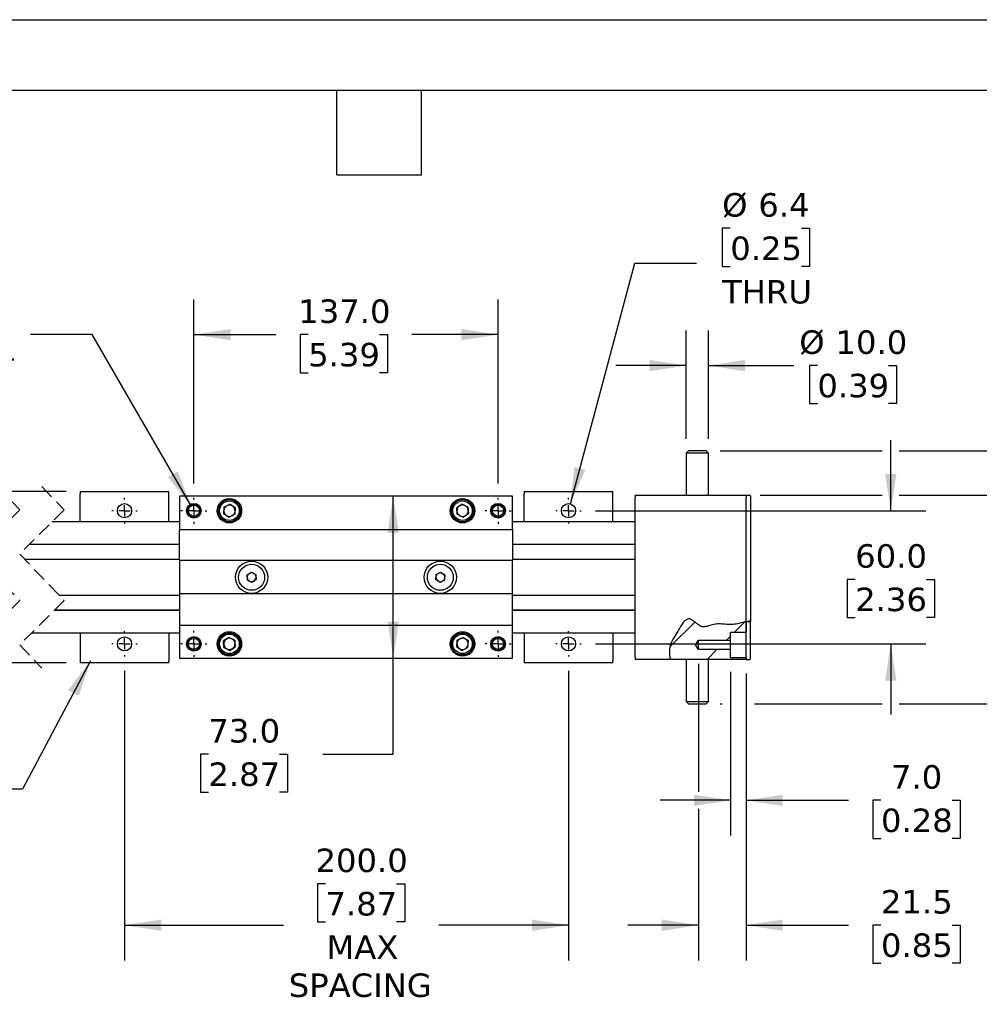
# Model space of a CAD drawing. Header units: millimetres. Extents: x 0 to 1397, y 0 to 1080.
# Tile 5 of 9: x 537 to 969, y 636 to 1080. Entities that reach past the tile are written whole.
import ezdxf

# ---------------------------------------------------------------- set-up
doc = ezdxf.new("R2010")
doc.units = ezdxf.units.MM
doc.header["$LTSCALE"] = 5
for name, pattern in [('SLD-Center', [19.05, 15.24, -1.27, 1.27, -1.27]), ('SLD-Dashed', [1.905, 1.27, -0.635]), ('SLD-Solid', [0])]:
    doc.linetypes.add(name, pattern=pattern)
doc.layers.add('CENTER', color=40, linetype='SLD-Center')
doc.layers.add('HATCH', color=6, linetype='SLD-Solid')
doc.layers.add('DIMENSIONS', color=140, linetype='SLD-Solid', lineweight=25)
doc.layers.add('TEXT', color=140, linetype='SLD-Solid', lineweight=25)
doc.styles.add('SLDTEXTSTYLE0', font='VERDANA.TTF')
doc.styles.get("Standard").update_dxf_attribs({"font": 'VERDANA.TTF'})
doc.dimstyles.new('SLDDIMSTYLE0', dxfattribs={"dimtxt": 10.790039, "dimasz": 16.51, "dimexe": 0, "dimexo": 0.0625, "dimgap": 2.69751, "dimtad": 0, "dimtih": 1, "dimtoh": 1, "dimrnd": 1e-09, "dimzin": 4, "dimdsep": 46, "dimtxsty": 'SLDTEXTSTYLE0', "dimsah": 1, "dimcen": 0.09, "dimadec": 0, "dimazin": 1, "dimtfac": 1, "dimtmove": 0, "dimatfit": 0, "dimfxl": 0, "dimfrac": 2, "dimtolj": 1, "dimtzin": 12, "dimarcsym": 0})
doc.dimstyles.new('SLDDIMSTYLE1', dxfattribs={"dimtxt": 10.790039, "dimasz": 16.51, "dimexe": 0, "dimexo": 0.0625, "dimgap": 2.69751, "dimtad": 0, "dimtih": 1, "dimtoh": 1, "dimrnd": 1e-09, "dimzin": 4, "dimdsep": 46, "dimtxsty": 'SLDTEXTSTYLE0', "dimsah": 1, "dimcen": 0.09, "dimadec": 0, "dimazin": 1, "dimtfac": 1, "dimtofl": 0, "dimtmove": 0, "dimatfit": 3, "dimfxl": 0, "dimfrac": 2, "dimtolj": 1, "dimtzin": 12, "dimarcsym": 0})
doc.dimstyles.new('SLDDIMSTYLE4', dxfattribs={"dimtxt": 10.790039, "dimasz": 16.51, "dimexe": 0, "dimexo": 0.0625, "dimgap": 2.69751, "dimtad": 0, "dimtih": 1, "dimtoh": 1, "dimrnd": 1e-09, "dimzin": 12, "dimdsep": 46, "dimtxsty": 'SLDTEXTSTYLE0', "dimsah": 1, "dimcen": 0.09, "dimadec": 0, "dimazin": 3, "dimtfac": 1, "dimtmove": 0, "dimatfit": 0, "dimfxl": 0, "dimfrac": 2, "dimtolj": 1, "dimtzin": 12, "dimarcsym": 0})
doc.dimstyles.new('SLDDIMSTYLE5', dxfattribs={"dimtxt": 10.790039, "dimasz": 16.51, "dimexe": 0, "dimexo": 0.0625, "dimgap": 2.69751, "dimtad": 0, "dimtih": 1, "dimtoh": 1, "dimrnd": 1e-09, "dimzin": 12, "dimdsep": 46, "dimtxsty": 'SLDTEXTSTYLE0', "dimsah": 1, "dimcen": 0, "dimadec": 0, "dimazin": 3, "dimtfac": 1, "dimtofl": 0, "dimtmove": 0, "dimatfit": 3, "dimfxl": 0, "dimfrac": 2, "dimtolj": 1, "dimtzin": 12, "dimarcsym": 0})
doc.dimstyles.new('SLDDIMSTYLE7', dxfattribs={"dimtxt": 10.790039, "dimasz": 16.51, "dimexe": 0, "dimexo": 0.0625, "dimgap": 2.69751, "dimtad": 0, "dimtih": 1, "dimtoh": 1, "dimrnd": 1e-09, "dimzin": 12, "dimdsep": 46, "dimtxsty": 'SLDTEXTSTYLE0', "dimsah": 1, "dimcen": 0, "dimadec": 0, "dimazin": 3, "dimtfac": 1, "dimtofl": 0, "dimtmove": 0, "dimatfit": 3, "dimfxl": 0, "dimfrac": 2, "dimtolj": 1, "dimtzin": 12, "dimarcsym": 0})
doc.dimstyles.new('SLDDIMSTYLE8', dxfattribs={"dimtxt": 0.18, "dimasz": 16.51, "dimexe": 0, "dimexo": 0.0625, "dimgap": 0, "dimtad": 0, "dimtih": 1, "dimtoh": 1, "dimdec": 0, "dimrnd": 1e-09, "dimzin": 0, "dimdsep": 46, "dimtxsty": 'Standard', "dimsah": 1, "dimcen": 0.09, "dimadec": 0, "dimazin": 0, "dimtfac": 16.51, "dimtdec": 0, "dimtofl": 0, "dimtmove": 0, "dimatfit": 3, "dimfxl": 0, "dimfrac": 2, "dimtolj": 1, "dimtzin": 0, "dimarcsym": 0})

# ---------------------------------------------------------------- blocks, each defined once
blk = doc.blocks.new('_D_15')
at = {"layer": 'DIMENSIONS'}
for p, q in [((583.78, 786.2), (583.78, 655.67)), ((783.78, 786.2), (783.78, 655.67)), ((674.29, 690.21), (670.67, 690.21)), ((670.67, 690.21), (670.67, 673.07)), ((706.36, 690.21), (709.98, 690.21)), ((709.98, 690.21), (709.98, 673.07)), ((583.78, 671.55), (655.36, 671.55)), ((670.67, 673.07), (674.29, 673.07)), ((709.98, 673.07), (706.36, 673.07)), ((783.78, 671.55), (725.3, 671.55))]:
    blk.add_line(p, q, dxfattribs=at)
for points in [[(583.78, 671.55), (600.29, 669.01), (600.29, 674.09)], [(783.78, 671.55), (767.27, 674.09), (767.27, 669.01)]]:
    blk.add_solid(points, dxfattribs=at)
at = {"layer": 'DIMENSIONS', "char_height": 10.583, "attachment_point": 1, "style": 'SLDTEXTSTYLE0'}
for s, insert in [('200.0', (669.81, 706.07)), ('7.87', (674.29, 686.51)), ('MAX', (674.73, 666.94)), ('SPACING', (657.77, 649.79))]:
    blk.add_mtext(s, dxfattribs=dict(at, insert=insert))
blk = doc.blocks.new('_D_16')
at = {"layer": 'DIMENSIONS'}
for p, q in [((928.94, 858.29), (928.94, 890.04)), ((795.87, 858.29), (944.81, 858.29)), ((912.91, 827.34), (909.28, 827.34)), ((909.28, 827.34), (909.28, 810.19)), ((944.97, 827.34), (948.59, 827.34)), ((948.59, 827.34), (948.59, 810.19)), ((909.28, 810.19), (912.91, 810.19)), ((948.59, 810.19), (944.97, 810.19)), ((795.87, 798.29), (944.81, 798.29)), ((928.94, 798.29), (928.94, 766.54))]:
    blk.add_line(p, q, dxfattribs=at)
for points in [[(928.94, 858.29), (931.48, 874.8), (926.4, 874.8)], [(928.94, 798.29), (926.4, 781.78), (931.48, 781.78)]]:
    blk.add_solid(points, dxfattribs=at)
at = {"layer": 'DIMENSIONS', "char_height": 10.583, "attachment_point": 1, "style": 'SLDTEXTSTYLE0'}
for s, insert in [('60.0', (912.91, 843.2)), ('2.36', (912.91, 823.64))]:
    blk.add_mtext(s, dxfattribs=dict(at, insert=insert))
blk = doc.blocks.new('_D_17')
at = {"layer": 'DIMENSIONS'}
for p, q in [((856.64, 985.52), (853.02, 985.52)), ((853.02, 985.52), (853.02, 968.37)), ((888.71, 985.52), (892.33, 985.52)), ((892.33, 985.52), (892.33, 968.37)), ((784.61, 861.38), (813.68, 969.85)), ((813.68, 969.85), (841.46, 969.85)), ((853.02, 968.37), (856.64, 968.37)), ((892.33, 968.37), (888.71, 968.37))]:
    blk.add_line(p, q, dxfattribs=at)
blk.add_solid([(784.61, 861.38), (791.34, 876.67), (786.43, 877.99)], dxfattribs=at)
at = {"layer": 'DIMENSIONS', "char_height": 10.583, "attachment_point": 1, "style": 'SLDTEXTSTYLE0'}
for s, insert in [('%%c', (852.99, 1001.38)), ('6.4', (869.28, 1001.38)), ('0.25', (856.64, 981.82)), ('THRU', (852.95, 962.25))]:
    blk.add_mtext(s, dxfattribs=dict(at, insert=insert))
blk = doc.blocks.new('_D_18')
at = {"layer": 'DIMENSIONS'}
for p, q in [((615.04, 870.48), (615.04, 953.49)), ((752.04, 870.48), (752.04, 953.49)), ((615.04, 937.62), (651.89, 937.62)), ((666.51, 937.62), (662.89, 937.62)), ((662.89, 937.62), (662.89, 920.47)), ((698.57, 937.62), (702.2, 937.62)), ((702.2, 937.62), (702.2, 920.47)), ((752.04, 937.62), (713.19, 937.62)), ((662.89, 920.47), (666.51, 920.47)), ((702.2, 920.47), (698.57, 920.47))]:
    blk.add_line(p, q, dxfattribs=at)
for points in [[(615.04, 937.62), (631.55, 935.08), (631.55, 940.16)], [(752.04, 937.62), (735.53, 940.16), (735.53, 935.08)]]:
    blk.add_solid(points, dxfattribs=at)
at = {"layer": 'DIMENSIONS', "char_height": 10.583, "attachment_point": 1, "style": 'SLDTEXTSTYLE0'}
for s, insert in [('137.0', (662.02, 953.48)), ('5.39', (666.51, 933.91))]:
    blk.add_mtext(s, dxfattribs=dict(at, insert=insert))
blk = doc.blocks.new('_D_19')
at = {"layer": 'DIMENSIONS'}
for p, q in [((569.24, 937.62), (541.46, 937.62)), ((613.79, 860.45), (569.24, 937.62))]:
    blk.add_line(p, q, dxfattribs=at)
blk.add_solid([(613.79, 860.45), (607.73, 876.02), (603.33, 873.48)], dxfattribs=at)
at = {"layer": 'DIMENSIONS', "char_height": 10.583, "attachment_point": 1, "style": 'SLDTEXTSTYLE0'}
for s, insert in [('M6-1.0', (476.81, 951.06)), ('THRU X4', (470.47, 933.91))]:
    blk.add_mtext(s, dxfattribs=dict(at, insert=insert))
blk = doc.blocks.new('_D_20')
at = {"layer": 'DIMENSIONS'}
for p, q in [((852.13, 885.29), (925.13, 885.29)), ((932.75, 885.29), (1067.12, 885.29)), ((1051.24, 885.29), (1051.24, 847.63)), ((1035.21, 828.06), (1031.59, 828.06)), ((1031.59, 828.06), (1031.59, 810.92)), ((1067.27, 828.06), (1070.9, 828.06)), ((1070.9, 828.06), (1070.9, 810.92)), ((1031.59, 810.92), (1035.21, 810.92)), ((1051.24, 771.29), (1051.24, 808.5)), ((1070.9, 810.92), (1067.27, 810.92)), ((852.13, 771.29), (852.97, 771.29)), ((867.59, 771.29), (925.13, 771.29)), ((932.75, 771.29), (1067.12, 771.29))]:
    blk.add_line(p, q, dxfattribs=at)
for points in [[(1051.24, 885.29), (1048.7, 868.78), (1053.78, 868.78)], [(1051.24, 771.29), (1053.78, 787.8), (1048.7, 787.8)]]:
    blk.add_solid(points, dxfattribs=at)
at = {"layer": 'DIMENSIONS', "char_height": 10.583, "attachment_point": 1, "style": 'SLDTEXTSTYLE0'}
for s, insert in [('114.0', (1030.72, 843.92)), ('4.49', (1035.21, 824.36))]:
    blk.add_mtext(s, dxfattribs=dict(at, insert=insert))
blk = doc.blocks.new('_D_22')
at = {"layer": 'DIMENSIONS'}
for p, q in [((856.78, 785.69), (856.78, 711.94)), ((863.78, 784.94), (863.78, 711.94)), ((856.78, 727.81), (825.03, 727.81)), ((863.78, 727.81), (909.91, 727.81)), ((924.53, 727.81), (920.91, 727.81)), ((920.91, 727.81), (920.91, 710.66)), ((956.59, 727.81), (960.22, 727.81)), ((960.22, 727.81), (960.22, 710.66)), ((920.91, 710.66), (924.53, 710.66)), ((960.22, 710.66), (956.59, 710.66))]:
    blk.add_line(p, q, dxfattribs=at)
for points in [[(856.78, 727.81), (840.27, 730.35), (840.27, 725.27)], [(863.78, 727.81), (880.29, 725.27), (880.29, 730.35)]]:
    blk.add_solid(points, dxfattribs=at)
at = {"layer": 'DIMENSIONS', "char_height": 10.583, "attachment_point": 1, "style": 'SLDTEXTSTYLE0'}
for s, insert in [('7.0', (929.02, 743.67)), ('0.28', (924.53, 724.1))]:
    blk.add_mtext(s, dxfattribs=dict(at, insert=insert))
blk = doc.blocks.new('_D_23')
at = {"layer": 'DIMENSIONS'}
for p, q in [((836.78, 890.64), (836.78, 939.55)), ((846.78, 890.64), (846.78, 939.55)), ((836.78, 923.68), (805.03, 923.68)), ((846.78, 923.68), (885.32, 923.68)), ((895.88, 923.68), (892.26, 923.68)), ((892.26, 923.68), (892.26, 906.53)), ((927.94, 923.68), (931.57, 923.68)), ((931.57, 923.68), (931.57, 906.53)), ((892.26, 906.53), (895.88, 906.53)), ((931.57, 906.53), (927.94, 906.53))]:
    blk.add_line(p, q, dxfattribs=at)
for points in [[(836.78, 923.68), (820.27, 926.22), (820.27, 921.14)], [(846.78, 923.68), (863.29, 921.14), (863.29, 926.22)]]:
    blk.add_solid(points, dxfattribs=at)
at = {"layer": 'DIMENSIONS', "char_height": 10.583, "attachment_point": 1, "style": 'SLDTEXTSTYLE0'}
for s, insert in [('%%c', (887.73, 939.53)), ('10.0', (904.03, 939.53)), ('0.39', (895.88, 919.97))]:
    blk.add_mtext(s, dxfattribs=dict(at, insert=insert))
blk = doc.blocks.new('_D_24')
at = {"layer": 'DIMENSIONS'}
for p, q in [((842.31, 789.34), (842.31, 731.62)), ((863.78, 784.94), (863.78, 775.1)), ((863.78, 767.48), (863.78, 655.67)), ((842.31, 724), (842.31, 655.67)), ((842.31, 671.55), (810.56, 671.55)), ((863.78, 671.55), (909.91, 671.55)), ((924.53, 671.55), (920.91, 671.55)), ((920.91, 671.55), (920.91, 654.4)), ((956.59, 671.55), (960.22, 671.55)), ((960.22, 671.55), (960.22, 654.4)), ((920.91, 654.4), (924.53, 654.4)), ((960.22, 654.4), (956.59, 654.4))]:
    blk.add_line(p, q, dxfattribs=at)
for points in [[(842.31, 671.55), (825.8, 674.09), (825.8, 669.01)], [(863.78, 671.55), (880.29, 669.01), (880.29, 674.09)]]:
    blk.add_solid(points, dxfattribs=at)
at = {"layer": 'DIMENSIONS', "char_height": 10.583, "attachment_point": 1, "style": 'SLDTEXTSTYLE0'}
for s, insert in [('21.5', (924.53, 687.4)), ('0.85', (924.53, 667.84))]:
    blk.add_mtext(s, dxfattribs=dict(at, insert=insert))
blk = doc.blocks.new('_D_25')
at = {"layer": 'DIMENSIONS'}
for p, q in [((279.7, 866.89), (279.7, 898.64)), ((375.15, 866.89), (263.83, 866.89)), ((557.43, 866.89), (382.77, 866.89)), ((263.67, 829.62), (260.05, 829.62)), ((260.05, 829.62), (260.05, 812.48)), ((295.74, 829.62), (299.36, 829.62)), ((299.36, 829.62), (299.36, 812.48)), ((260.05, 812.48), (263.67, 812.48)), ((299.36, 812.48), (295.74, 812.48)), ((375.15, 789.69), (263.83, 789.69)), ((279.7, 789.69), (279.7, 757.94)), ((557.43, 789.69), (382.77, 789.69))]:
    blk.add_line(p, q, dxfattribs=at)
for points in [[(279.7, 866.89), (282.24, 883.4), (277.16, 883.4)], [(279.7, 789.69), (277.16, 773.18), (282.24, 773.18)]]:
    blk.add_solid(points, dxfattribs=at)
at = {"layer": 'DIMENSIONS', "char_height": 10.583, "attachment_point": 1, "style": 'SLDTEXTSTYLE0'}
for s, insert in [('77.2', (263.67, 845.48)), ('3.04', (263.67, 825.92))]:
    blk.add_mtext(s, dxfattribs=dict(at, insert=insert))
blk = doc.blocks.new('_D_26')
at = {"layer": 'DIMENSIONS'}
for p, q in [((1033.78, 945.38), (1030.16, 945.38)), ((1030.16, 945.38), (1030.16, 928.23)), ((1065.84, 945.38), (1069.47, 945.38)), ((1069.47, 945.38), (1069.47, 928.23)), ((1019.29, 935.29), (987.54, 935.29)), ((987.54, 935.29), (987.54, 885.29)), ((1030.16, 928.23), (1033.78, 928.23)), ((1069.47, 928.23), (1065.84, 928.23)), ((852.13, 885.29), (925.13, 885.29)), ((932.75, 885.29), (1003.41, 885.29)), ((870.13, 865.29), (925.13, 865.29)), ((932.75, 865.29), (1003.41, 865.29)), ((987.54, 865.29), (987.54, 833.54))]:
    blk.add_line(p, q, dxfattribs=at)
for points in [[(987.54, 885.29), (990.08, 901.8), (985, 901.8)], [(987.54, 865.29), (985, 848.78), (990.08, 848.78)]]:
    blk.add_solid(points, dxfattribs=at)
at = {"layer": 'DIMENSIONS', "char_height": 10.583, "attachment_point": 1, "style": 'SLDTEXTSTYLE0'}
for s, insert in [('20.0', (1033.78, 961.24)), ('0.79', (1033.78, 941.68)), ('TYP', (1036.87, 922.11))]:
    blk.add_mtext(s, dxfattribs=dict(at, insert=insert))
blk = doc.blocks.new('_D_27')
at = {"layer": 'DIMENSIONS'}
for p, q in [((704.83, 791.79), (704.83, 864.79)), ((704.83, 748.58), (704.83, 791.79)), ((621.56, 748.58), (617.94, 748.58)), ((617.94, 748.58), (617.94, 731.43)), ((653.63, 748.58), (657.25, 748.58)), ((657.25, 748.58), (657.25, 731.43)), ((673.08, 748.58), (704.83, 748.58)), ((617.94, 731.43), (621.56, 731.43)), ((657.25, 731.43), (653.63, 731.43))]:
    blk.add_line(p, q, dxfattribs=at)
for points in [[(704.83, 864.79), (702.29, 848.28), (707.37, 848.28)], [(704.83, 791.79), (707.37, 808.3), (702.29, 808.3)]]:
    blk.add_solid(points, dxfattribs=at)
at = {"layer": 'DIMENSIONS', "char_height": 10.583, "attachment_point": 1, "style": 'SLDTEXTSTYLE0'}
for s, insert in [('73.0', (621.56, 764.44)), ('2.87', (621.56, 744.87))]:
    blk.add_mtext(s, dxfattribs=dict(at, insert=insert))
blk = doc.blocks.new('SW_CENTERMARKSYMBOL_5')
at = {"layer": 'CENTER', "color": 0}
for p, q in [((0, 5.08), (0, 5.74)), ((-5.08, 0), (-5.74, 0)), ((0, 0), (-2.54, 0)), ((0, 0), (0, 2.54)), ((0, 0), (0, -2.54)), ((0, 0), (2.54, 0)), ((5.08, 0), (5.74, 0)), ((0, -5.08), (0, -5.74))]:
    blk.add_line(p, q, dxfattribs=at)
blk = doc.blocks.new('SW_CENTERMARKSYMBOL_6')
at = {"layer": 'CENTER', "color": 0}
for p, q in [((0, 5.08), (0, 5.74)), ((-5.08, 0), (-5.74, 0)), ((0, 0), (-2.54, 0)), ((0, 0), (0, 2.54)), ((0, 0), (0, -2.54)), ((0, 0), (2.54, 0)), ((5.08, 0), (5.74, 0)), ((0, -5.08), (0, -5.74))]:
    blk.add_line(p, q, dxfattribs=at)
blk = doc.blocks.new('SW_CENTERMARKSYMBOL_7')
at = {"layer": 'CENTER', "color": 0}
for p, q in [((0, 5.08), (0, 5.74)), ((-5.08, 0), (-5.74, 0)), ((0, 0), (-2.54, 0)), ((0, 0), (0, 2.54)), ((0, 0), (0, -2.54)), ((0, 0), (2.54, 0)), ((5.08, 0), (5.74, 0)), ((0, -5.08), (0, -5.74))]:
    blk.add_line(p, q, dxfattribs=at)
blk = doc.blocks.new('SW_CENTERMARKSYMBOL_8')
at = {"layer": 'CENTER', "color": 0}
for p, q in [((0, 5.08), (0, 5.74)), ((-5.08, 0), (-5.74, 0)), ((0, 0), (-2.54, 0)), ((0, 0), (0, 2.54)), ((0, 0), (0, -2.54)), ((0, 0), (2.54, 0)), ((5.08, 0), (5.74, 0)), ((0, -5.08), (0, -5.74))]:
    blk.add_line(p, q, dxfattribs=at)
blk = doc.blocks.new('SW_CENTERMARKSYMBOL_9')
at = {"layer": 'CENTER', "color": 0}
for p, q in [((0, 5.08), (0, 5.84)), ((-5.08, 0), (-5.84, 0)), ((0, 0), (-2.54, 0)), ((0, 0), (0, 2.54)), ((0, 0), (0, -2.54)), ((0, 0), (2.54, 0)), ((5.08, 0), (5.84, 0)), ((0, -5.08), (0, -5.84))]:
    blk.add_line(p, q, dxfattribs=at)
blk = doc.blocks.new('SW_CENTERMARKSYMBOL_10')
at = {"layer": 'CENTER', "color": 0}
for p, q in [((0, 5.08), (0, 5.84)), ((-5.08, 0), (-5.84, 0)), ((0, 0), (-2.54, 0)), ((0, 0), (0, 2.54)), ((0, 0), (0, -2.54)), ((0, 0), (2.54, 0)), ((5.08, 0), (5.84, 0)), ((0, -5.08), (0, -5.84))]:
    blk.add_line(p, q, dxfattribs=at)
blk = doc.blocks.new('SW_CENTERMARKSYMBOL_11')
at = {"layer": 'CENTER', "color": 0}
for p, q in [((0, 5.08), (0, 5.84)), ((-5.08, 0), (-5.84, 0)), ((0, 0), (-2.54, 0)), ((0, 0), (0, 2.54)), ((0, 0), (0, -2.54)), ((0, 0), (2.54, 0)), ((5.08, 0), (5.84, 0)), ((0, -5.08), (0, -5.84))]:
    blk.add_line(p, q, dxfattribs=at)
blk = doc.blocks.new('SW_CENTERMARKSYMBOL_12')
at = {"layer": 'CENTER', "color": 0}
for p, q in [((0, 5.08), (0, 5.84)), ((-5.08, 0), (-5.84, 0)), ((0, 0), (-2.54, 0)), ((0, 0), (0, 2.54)), ((0, 0), (0, -2.54)), ((0, 0), (2.54, 0)), ((5.08, 0), (5.84, 0)), ((0, -5.08), (0, -5.84))]:
    blk.add_line(p, q, dxfattribs=at)
blk = doc.blocks.new('SW_HATCH_0')
at = {"layer": 'HATCH', "color": 0}
for p, q in [((0, 0), (-11.16, -11.16)), ((22.61, 0.16), (17.87, -4.58)), ((16.16, -6.29), (14.22, -8.23)), ((10.02, -12.43), (5.62, -16.83))]:
    blk.add_line(p, q, dxfattribs=at)

msp = doc.modelspace()

# ---------------------------------------------------------------- linework, layer by layer
at = {"color": 7, "linetype": 'SLD-Solid'}
msp.add_line((0.012, 1079.513), (1397.012, 1079.513), dxfattribs=at)
for p, q in [((837.784, 885.29), (836.784, 884.29)), ((836.784, 884.29), (836.784, 865.29)), ((846.784, 884.29), (836.784, 884.29)), ((845.784, 885.29), (837.784, 885.29)), ((846.784, 884.29), (845.784, 885.29)), ((846.784, 865.29), (846.784, 884.29)), ((563.784, 866.89), (603.784, 866.89)), ((563.784, 866.89), (563.784, 865.89)), ((563.784, 853.29), (563.784, 865.89)), ((603.784, 865.89), (603.784, 866.89)), ((603.784, 853.29), (603.784, 865.89)), ((763.784, 866.89), (803.784, 866.89)), ((763.784, 866.89), (763.784, 865.89)), ((763.784, 853.29), (763.784, 865.89)), ((803.784, 865.89), (803.784, 866.89)), ((803.784, 853.29), (803.784, 865.89)), ((813.784, 865.29), (863.784, 865.29)), ((813.784, 865.29), (813.784, 864.29)), ((863.784, 865.29), (863.784, 864.29)), ((863.784, 865.29), (865.284, 865.29)), ((758.539, 864.79), (608.539, 864.79)), ((608.539, 864.79), (608.539, 849.79)), ((628.582, 859.895), (631.201, 861.22)), ((633.658, 859.615), (631.201, 861.22)), ((735.877, 861.22), (733.42, 859.615)), ((738.496, 859.895), (735.877, 861.22)), ((758.539, 849.79), (758.539, 864.79)), ((813.784, 792.29), (813.784, 864.29)), ((863.784, 808.424), (863.784, 864.29)), ((865.784, 864.79), (865.784, 863.29)), ((865.784, 863.29), (865.784, 808.791)), ((628.582, 859.895), (628.42, 856.964)), ((628.42, 856.964), (630.877, 855.359)), ((633.496, 856.684), (630.877, 855.359)), ((633.658, 859.615), (633.496, 856.684)), ((733.582, 856.684), (733.42, 859.615)), ((736.201, 855.359), (733.582, 856.684)), ((736.201, 855.359), (738.658, 856.964)), ((738.496, 859.895), (738.658, 856.964)), ((608.539, 853.29), (551.125, 853.29)), ((813.784, 853.29), (758.539, 853.29)), ((608.539, 849.79), (758.539, 849.79)), ((608.539, 835.79), (608.539, 849.79)), ((758.539, 849.79), (758.539, 835.79)), ((608.539, 843.007), (540.842, 843.007)), ((541.125, 843.29), (608.539, 843.29)), ((758.539, 843.29), (813.784, 843.29)), ((813.784, 843.007), (758.539, 843.007)), ((608.539, 836.29), (538.898, 836.29)), ((758.539, 835.79), (608.539, 835.79)), ((608.539, 835.79), (608.539, 820.79)), ((813.784, 836.29), (758.539, 836.29)), ((758.539, 820.79), (758.539, 835.79)), ((638.978, 829.332), (640.912, 830.596)), ((640.912, 830.596), (642.972, 829.553)), ((642.972, 829.553), (643.1, 827.247)), ((723.978, 827.247), (724.106, 829.553)), ((724.106, 829.553), (726.166, 830.596)), ((726.166, 830.596), (728.1, 829.332)), ((639.106, 827.027), (638.978, 829.332)), ((641.166, 825.984), (639.106, 827.027)), ((643.1, 827.247), (641.166, 825.984)), ((725.912, 825.984), (723.978, 827.247)), ((727.972, 827.027), (725.912, 825.984)), ((728.1, 829.332), (727.972, 827.027)), ((758.539, 820.79), (608.539, 820.79)), ((608.539, 820.79), (608.539, 806.79)), ((758.539, 806.79), (758.539, 820.79)), ((554.227, 820.29), (608.539, 820.29)), ((758.539, 820.29), (813.784, 820.29)), ((608.539, 813.29), (552, 813.29)), ((552.283, 813.572), (608.539, 813.572)), ((758.539, 813.572), (813.784, 813.572)), ((813.784, 813.29), (758.539, 813.29)), ((863.784, 808.424), (865.284, 808.73)), ((863.784, 808.424), (863.784, 803.54)), ((863.784, 791.29), (863.784, 808.424)), ((864.784, 808.647), (864.784, 808.29)), ((864.784, 808.29), (865.784, 808.29)), ((865.784, 808.791), (865.784, 808.29)), ((865.784, 791.79), (865.784, 808.29)), ((542, 803.29), (608.539, 803.29)), ((563.784, 803.29), (563.784, 790.69)), ((603.784, 803.29), (603.784, 790.69)), ((608.539, 806.79), (758.539, 806.79)), ((608.539, 806.79), (608.539, 791.79)), ((758.539, 791.79), (758.539, 806.79)), ((758.539, 803.29), (813.784, 803.29)), ((763.784, 803.29), (763.784, 790.69)), ((803.784, 803.29), (803.784, 790.69)), ((856.784, 803.54), (863.784, 803.54)), ((856.784, 799.89), (856.784, 803.54)), ((630.877, 801.22), (628.42, 799.615)), ((628.582, 796.684), (628.42, 799.615)), ((630.877, 801.22), (633.496, 799.895)), ((633.496, 799.895), (633.658, 796.964)), ((733.42, 796.964), (733.582, 799.895)), ((733.582, 799.895), (736.201, 801.22)), ((738.658, 799.615), (736.201, 801.22)), ((738.496, 796.684), (738.658, 799.615)), ((841.044, 797.79), (842.306, 799.89)), ((842.306, 799.89), (856.784, 799.89)), ((842.306, 795.69), (842.306, 799.89)), ((856.784, 795.69), (856.784, 799.89)), ((628.582, 796.684), (631.201, 795.359)), ((631.201, 795.359), (633.658, 796.964)), ((733.42, 796.964), (735.877, 795.359)), ((738.496, 796.684), (735.877, 795.359)), ((842.306, 795.69), (841.044, 797.79)), ((856.784, 795.69), (842.306, 795.69)), ((856.784, 792.04), (856.784, 795.69)), ((563.784, 790.69), (563.784, 789.69)), ((603.784, 789.69), (563.784, 789.69)), ((603.784, 789.69), (603.784, 790.69)), ((608.539, 791.79), (758.539, 791.79)), ((763.784, 790.69), (763.784, 789.69)), ((803.784, 789.69), (763.784, 789.69)), ((803.784, 789.69), (803.784, 790.69)), ((813.784, 792.29), (813.784, 791.29)), ((829.611, 791.29), (813.784, 791.29)), ((863.784, 791.29), (829.611, 791.29)), ((836.784, 791.29), (836.784, 772.29)), ((846.784, 772.29), (846.784, 791.29)), ((863.784, 792.04), (856.784, 792.04)), ((863.784, 792.04), (863.784, 791.29)), ((863.784, 791.29), (865.284, 791.29)), ((836.784, 772.29), (837.784, 771.29)), ((836.784, 772.29), (841.784, 772.29)), ((841.784, 772.29), (846.784, 772.29)), ((845.784, 771.29), (846.784, 772.29)), ((837.784, 771.29), (841.784, 771.29)), ((841.784, 771.29), (845.784, 771.29))]:
    msp.add_line(p, q)
at = {"color": 7, "linetype": 'SLD-Dashed', "lineweight": 18}
for p, q in [((526.562, 869.165), (536.562, 858.727)), ((546.562, 869.165), (556.562, 858.727)), ((536.562, 858.727), (516.562, 838.727)), ((556.562, 858.727), (536.562, 838.727)), ((516.562, 838.727), (536.562, 817.852)), ((536.562, 838.727), (556.562, 817.852)), ((536.562, 817.852), (516.562, 797.852)), ((556.562, 817.852), (536.562, 797.852)), ((536.562, 797.852), (546.562, 787.415))]:
    msp.add_line(p, q, dxfattribs=at)
for centre, radius in [((583.784, 858.29), 3.2), ((615.039, 858.29), 3.3), ((615.039, 858.29), 3), ((615.039, 858.29), 2.5), ((631.039, 858.29), 5.5), ((631.039, 858.29), 5), ((631.039, 858.29), 4.4), ((736.039, 858.29), 5.5), ((736.039, 858.29), 5), ((736.039, 858.29), 4.4), ((752.039, 858.29), 3.3), ((752.039, 858.29), 3), ((752.039, 858.29), 2.5), ((783.784, 858.29), 3.2), ((641.039, 828.29), 7.25), ((641.039, 828.29), 5.85), ((726.039, 828.29), 7.25), ((726.039, 828.29), 5.85), ((631.039, 798.29), 5.5), ((631.039, 798.29), 5), ((736.039, 798.29), 5.5), ((736.039, 798.29), 5), ((583.784, 798.29), 3.2), ((615.039, 798.29), 3.3), ((615.039, 798.29), 3), ((615.039, 798.29), 2.5), ((631.039, 798.29), 4.4), ((736.039, 798.29), 4.4), ((752.039, 798.29), 3.3), ((752.039, 798.29), 3), ((752.039, 798.29), 2.5), ((783.784, 798.29), 3.2)]:
    msp.add_circle(centre, radius)
for centre, radius, start, end in [((865.284, 864.79), 0.5, 0.00067, 90.00189), ((631.039, 858.29), 2.542, 56.84225, 116.84262), ((736.039, 858.29), 2.542, 63.15738, 123.15775), ((631.039, 858.29), 2.542, 176.84263, 236.84207), ((631.039, 858.29), 2.542, 116.84367, 176.84085), ((631.039, 858.29), 2.542, 296.84166, 356.84287), ((631.039, 858.29), 2.542, 356.84266, 56.842), ((736.039, 858.29), 2.542, 123.158, 183.15734), ((736.039, 858.29), 2.542, 183.15713, 243.15834), ((736.039, 858.29), 2.542, 3.15735, 63.157), ((736.039, 858.29), 2.542, 303.15569, 3.15961), ((631.039, 858.29), 2.542, 236.84242, 296.84236), ((736.039, 858.29), 2.542, 243.15727, 303.15802), ((641.039, 828.29), 2, 123.1581, 183.15741), ((641.039, 828.29), 2, 63.15758, 123.15766), ((641.039, 828.29), 2, 3.15885, 63.15668), ((726.039, 828.29), 2, 116.84332, 176.84115), ((726.039, 828.29), 2, 56.84234, 116.84242), ((726.039, 828.29), 2, 356.84259, 56.8419), ((641.039, 828.29), 2, 183.15657, 243.15753), ((641.039, 828.29), 2, 243.15759, 303.15765), ((641.039, 828.29), 2, 303.15611, 3.15788), ((726.039, 828.29), 2, 176.84259, 236.8419), ((726.039, 828.29), 2, 236.84253, 296.84223), ((726.039, 828.29), 2, 296.84065, 356.84382), ((631.039, 798.29), 2.542, 123.15793, 183.15741), ((631.039, 798.29), 2.542, 63.15764, 123.15758), ((631.039, 798.29), 2.542, 3.15713, 63.15834), ((736.039, 798.29), 2.542, 116.84166, 176.84287), ((736.039, 798.29), 2.542, 56.84198, 116.84273), ((736.039, 798.29), 2.542, 356.84035, 56.84431), ((631.039, 798.29), 2.542, 183.1592, 243.15633), ((631.039, 798.29), 2.542, 243.15738, 303.15775), ((631.039, 798.29), 2.542, 303.158, 3.15734), ((736.039, 798.29), 2.542, 176.84266, 236.842), ((736.039, 798.29), 2.542, 236.84225, 296.84262), ((736.039, 798.29), 2.542, 296.843, 356.8426), ((865.284, 791.79), 0.5, 269.99811, 359.99933)]:
    msp.add_arc(centre, radius, start, end)
for points, knots in [([(863.784, 808.424), (863.676, 808.397), (862.639, 808.13), (860.732, 807.496), (857.932, 806.908), (855.092, 807.075), (852.418, 807.328), (849.808, 807.242), (847.61, 806.578), (845.618, 806.015), (843.583, 805.954), (841.736, 807.108), (840.4, 808.35), (839.262, 809.188), (838.418, 809.579), (837.535, 809.547), (836.469, 809.016), (835.325, 807.811), (834.132, 806.053), (832.796, 803.721), (831.273, 801.186), (829.75, 798.398), (829.084, 795.369), (829.306, 793.339), (829.421, 792.29)], [0, 0, 0, 0, 0.0070289, 0.0677526, 0.1272374, 0.186463, 0.2465381, 0.2975079, 0.3502564, 0.390902, 0.4289209, 0.4745983, 0.5232804, 0.5451177, 0.5638777, 0.5808489, 0.5989854, 0.6378333, 0.6842359, 0.733455, 0.8076763, 0.871501, 0.9335512, 1, 1, 1, 1]), ([(865.784, 808.791), (865.775, 808.79), (865.738, 808.786), (865.661, 808.778), (865.541, 808.765), (865.411, 808.748), (865.322, 808.735), (865.284, 808.73)], [0, 0, 0, 0, 0.0557594, 0.2167068, 0.464767, 0.7731095, 1, 1, 1, 1]), ([(829.421, 792.29), (829.439, 792.178), (829.474, 791.967), (829.529, 791.682), (829.573, 791.467), (829.599, 791.345), (829.61, 791.297), (829.611, 791.29)], [0, 0, 0, 0, 0.3340757, 0.6305726, 0.8550997, 0.9791764, 1, 1, 1, 1])]:
    msp.add_open_spline(points, degree=3, knots=knots)
at = {"layer": 'TEXT'}
for p, q in [((31.75, 1047.75), (1365.25, 1047.75)), ((679.45, 1009.65), (679.45, 1047.75)), ((717.55, 1009.65), (717.55, 1047.75)), ((679.45, 1009.65), (717.55, 1009.65))]:
    msp.add_line(p, q, dxfattribs=at)

# ---------------------------------------------------------------- block references
at = {"layer": 'CENTER'}
for name, p in [('SW_CENTERMARKSYMBOL_8', (583.784, 858.29)), ('SW_CENTERMARKSYMBOL_9', (615.039, 858.29)), ('SW_CENTERMARKSYMBOL_12', (752.039, 858.29)), ('SW_CENTERMARKSYMBOL_5', (783.784, 858.29)), ('SW_CENTERMARKSYMBOL_7', (583.784, 798.29)), ('SW_CENTERMARKSYMBOL_10', (615.039, 798.29)), ('SW_CENTERMARKSYMBOL_11', (752.039, 798.29)), ('SW_CENTERMARKSYMBOL_6', (783.784, 798.29))]:
    msp.add_blockref(name, p, dxfattribs=at)
at = {"layer": 'HATCH'}
msp.add_blockref('SW_HATCH_0', (840.626, 808.119), dxfattribs=at)

# ---------------------------------------------------------------- dimensions: what is measured, and where the dimension line sits
at = {"layer": 'DIMENSIONS'}
dim = msp.add_diameter_dim_2p(p1=(782.956, 855.199), p2=(784.612, 861.381), text='<>\\PTHRU', dimstyle='SLDDIMSTYLE7', dxfattribs=at)
dim.commit()
dim.dimension.update_dxf_attribs({"geometry": '_D_17', "text_midpoint": (872.675, 976.948), "dimtype": 163})
dim = msp.add_linear_dim(base=(987.536, 865.29), p1=(845.784, 885.29), p2=(863.784, 865.29), angle=90, text='<>\\PTYP', dimstyle='SLDDIMSTYLE0', dxfattribs=at)
dim.commit()
dim.dimension.update_dxf_attribs({"geometry": '_D_26', "text_midpoint": (987.536, 935.29), "dimtype": 160})
dim = msp.add_diameter_dim_2p(p1=(616.289, 856.125), p2=(613.789, 860.455), text='M6-1.0\\PTHRU X4', dimstyle='SLDDIMSTYLE5', override={"dimpost": '<>'}, dxfattribs=at)
dim.commit()
dim.dimension.update_dxf_attribs({"geometry": '_D_19', "text_midpoint": (501.995, 937.619), "dimtype": 163})
for base, p1, p2, dimstyle, picture, middle in [((615.039, 937.619), (752.039, 864.13), (615.039, 864.13), 'SLDDIMSTYLE1', '_D_18', (682.541, 937.619)), ((863.784, 671.547), (842.306, 795.69), (863.784, 791.29), 'SLDDIMSTYLE4', '_D_24', (940.562, 671.547)), ((863.784, 727.811), (856.784, 792.04), (863.784, 791.29), 'SLDDIMSTYLE0', '_D_22', (940.562, 727.811))]:
    dim = msp.add_linear_dim(base=base, p1=p1, p2=p2, dimstyle=dimstyle, dxfattribs=at)
    dim.commit()
    dim.dimension.update_dxf_attribs({"geometry": picture, "text_midpoint": middle, "dimtype": 160})
for base, p1, p2, text, dimstyle, picture, middle in [((836.784, 923.675), (846.784, 884.29), (836.784, 884.29), '%%c<>', 'SLDDIMSTYLE0', '_D_23', (911.912, 923.675)), ((583.784, 671.547), (783.784, 792.55), (583.784, 792.55), '<>\\PMAX\\PSPACING', 'SLDDIMSTYLE1', '_D_15', (690.326, 671.547))]:
    dim = msp.add_linear_dim(base=base, p1=p1, p2=p2, text=text, dimstyle=dimstyle, dxfattribs=at)
    dim.commit()
    dim.dimension.update_dxf_attribs({"geometry": picture, "text_midpoint": middle, "dimtype": 160})
for base, p1, p2, dimstyle, picture, middle in [((279.704, 789.69), (563.784, 866.89), (563.784, 789.69), 'SLDDIMSTYLE4', '_D_25', (279.704, 829.624)), ((928.939, 798.29), (789.524, 858.29), (789.524, 798.29), 'SLDDIMSTYLE0', '_D_16', (928.939, 827.344)), ((1051.243, 771.29), (845.784, 885.29), (845.784, 771.29), 'SLDDIMSTYLE1', '_D_20', (1051.243, 828.065)), ((704.828, 864.79), (758.539, 791.79), (758.539, 864.79), 'SLDDIMSTYLE1', '_D_27', (704.828, 748.577))]:
    dim = msp.add_linear_dim(base=base, p1=p1, p2=p2, angle=90, dimstyle=dimstyle, dxfattribs=at)
    dim.commit()
    dim.dimension.update_dxf_attribs({"geometry": picture, "text_midpoint": middle, "dimtype": 160})

# ---------------------------------------------------------------- leaders
at = {"layer": 'TEXT'}
msp.add_leader([(568.48, 790.69), (537.882, 732.779), (506.132, 732.779)], dimstyle='SLDDIMSTYLE8', dxfattribs=at)

doc.saveas('drawing.dxf')
